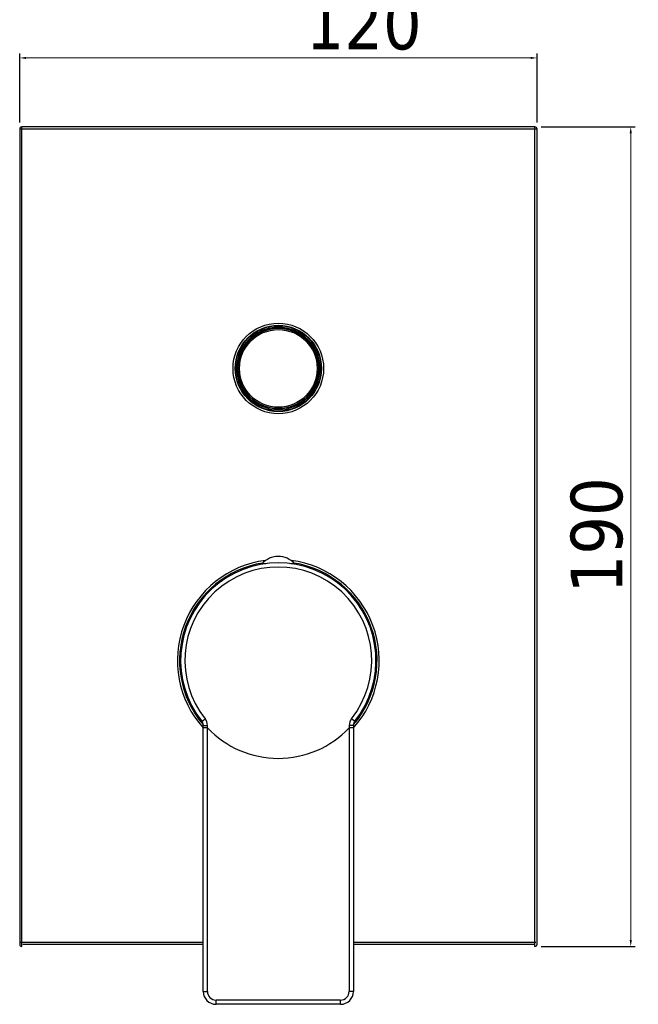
# Model space of a CAD drawing. Header units: millimetres. Extents: x 1698 to 2035, y 151 to 621.
# Tile 1 of 6: x 1717 to 1862, y 156 to 386. Entities that reach past the tile are written whole.
import ezdxf

# ---------------------------------------------------------------- set-up
doc = ezdxf.new("R2010")
doc.units = ezdxf.units.MM
doc.layers.add('OGGETTO', color=7, linetype='Continuous', lineweight=25)
doc.styles.add('ISO Proportional', font='tahoma.ttf')
doc.dimstyles.new('ISO-25', dxfattribs={"dimtxt": 12, "dimasz": 1.5, "dimexe": 1, "dimexo": 1.5, "dimgap": 1.5, "dimtad": 1, "dimdec": 0, "dimtxsty": 'ISO Proportional', "dimcen": 2.5, "dimclrd": 7, "dimclre": 7, "dimclrt": 7, "dimadec": 0, "dimazin": 0, "dimtfac": 1, "dimtdec": 0, "dimtmove": 0, "dimatfit": 3, "dimfxl": 1, "dimlwd": 13, "dimarcsym": 0})

# ---------------------------------------------------------------- blocks, each defined once
blk = doc.blocks.new('*D24')
at = {"layer": 'Defpoints', "color": 0, "transparency": 16777216}
for p in [(1837.44, 360.57), (1837.44, 169.79), (1859.78, 169.79)]:
    blk.add_point(p, dxfattribs=at)
at = {"layer": 'OGGETTO', "color": 7, "lineweight": -2, "transparency": 16777216}
for p, q in [((1838.94, 360.57), (1860.78, 360.57)), ((1838.94, 169.79), (1860.78, 169.79))]:
    blk.add_line(p, q, dxfattribs=at)
at = {"layer": 'OGGETTO', "color": 7, "lineweight": 13, "transparency": 16777216}
blk.add_line((1859.78, 359.07), (1859.78, 171.29), dxfattribs=at)
at = {"layer": 'OGGETTO', "color": 7, "transparency": 16777216}
for points in [[(1859.53, 359.07), (1860.03, 359.07), (1859.78, 360.57)], [(1859.53, 171.29), (1860.03, 171.29), (1859.78, 169.79)]]:
    blk.add_solid(points, dxfattribs=at)
at = {"layer": 'OGGETTO', "color": 7, "transparency": 16777216, "insert": (1845.79, 265.5), "char_height": 12, "attachment_point": 2, "rotation": 90, "style": 'ISO Proportional'}
blk.add_mtext('190', dxfattribs=at)
blk = doc.blocks.new('*D25')
at = {"layer": 'Defpoints', "color": 0, "transparency": 16777216}
for p in [(1837.94, 376.61), (1717.45, 360.07), (1837.94, 360.07)]:
    blk.add_point(p, dxfattribs=at)
at = {"layer": 'OGGETTO', "color": 7, "lineweight": -2, "transparency": 16777216}
for p, q in [((1717.45, 361.57), (1717.45, 377.61)), ((1837.94, 361.57), (1837.94, 377.61))]:
    blk.add_line(p, q, dxfattribs=at)
at = {"layer": 'OGGETTO', "color": 7, "lineweight": 13, "transparency": 16777216}
blk.add_line((1718.95, 376.61), (1836.44, 376.61), dxfattribs=at)
at = {"layer": 'OGGETTO', "color": 7, "transparency": 16777216}
for points in [[(1718.95, 376.86), (1718.95, 376.36), (1717.45, 376.61)], [(1836.44, 376.86), (1836.44, 376.36), (1837.94, 376.61)]]:
    blk.add_solid(points, dxfattribs=at)
at = {"layer": 'OGGETTO', "color": 7, "transparency": 16777216, "insert": (1797.57, 390.61), "char_height": 12, "attachment_point": 2, "style": 'ISO Proportional'}
blk.add_mtext('120', dxfattribs=at)

msp = doc.modelspace()

# ---------------------------------------------------------------- linework, layer by layer
at = {"layer": 'OGGETTO'}
for p, q in [((1717.45, 360.07), (1717.45, 170.3)), ((1717.45, 360.07), (1837.94, 360.07)), ((1717.95, 169.79), (1717.95, 360.57)), ((1837.44, 360.57), (1717.95, 360.57)), ((1837.44, 169.79), (1837.44, 360.57)), ((1837.94, 170.3), (1837.94, 360.07)), ((1773.89, 258.76), (1773.89, 258.89)), ((1774.81, 258.89), (1773.89, 258.89)), ((1781.49, 258.89), (1780.58, 258.89)), ((1781.49, 258.76), (1781.49, 258.89)), ((1759.87, 222.2), (1760.64, 222.81)), ((1795.52, 222.2), (1794.75, 222.81)), ((1759.88, 222.19), (1759.88, 222.19)), ((1760.19, 159.34), (1760.19, 221.27)), ((1761.18, 220.69), (1761.18, 221.26)), ((1761.19, 159.34), (1761.19, 220.68)), ((1794.19, 220.68), (1794.19, 159.34)), ((1794.21, 221.26), (1794.21, 220.69)), ((1795.19, 221.27), (1795.19, 159.34)), ((1795.5, 222.17), (1795.51, 222.19)), ((1717.69, 170.84), (1760.19, 170.84)), ((1718.19, 170.34), (1760.19, 170.34)), ((1795.19, 170.84), (1837.69, 170.84)), ((1795.19, 170.34), (1837.19, 170.34)), ((1760.19, 159.34), (1761.19, 159.34)), ((1795.19, 159.34), (1794.19, 159.34)), ((1792.19, 157.34), (1763.19, 157.34)), ((1763.19, 156.34), (1763.19, 157.34)), ((1792.19, 156.34), (1763.19, 156.34)), ((1792.19, 156.34), (1792.19, 157.34))]:
    msp.add_line(p, q, dxfattribs=at)
for radius in [10.54, 10.04, 9.94, 9.64, 9.39, 9.34, 9.04]:
    msp.add_circle((1777.69, 304.34), radius, dxfattribs=at)
for centre, radius, start, end in [((1717.95, 360.07), 0.502, 90, 180), ((1837.44, 360.07), 0.502, 0, 90), ((1777.69, 236.34), 23.5, 97.2907, 221.8477), ((1777.69, 236.34), 23, 99.1993, 220.336), ((1777.69, 236.34), 22.75, 321.5826, 218.4174), ((1777.69, 255.49), 5.1, 41.7955, 138.2045), ((1777.69, 236.34), 23.5, 318.1523, 82.7092), ((1777.69, 236.34), 23, 319.664, 80.8007), ((1777.69, 236.34), 21.77, 321.5826, 218.4174), ((1758.67, 221.26), 2.5, 0.0321, 38.4238), ((1796.71, 221.26), 2.5, 141.5764, 179.9678), ((1758.69, 221.27), 1.5, 0, 38.4174), ((1777.69, 236.34), 22.75, 223.5083, 316.4917), ((1796.69, 221.27), 1.5, 141.5826, 180), ((1717.95, 170.3), 0.502, 180, 270), ((1837.44, 170.3), 0.502, 270, 0), ((1763.19, 159.34), 3, 180, 270), ((1763.19, 159.34), 2, 180, 270), ((1792.19, 159.34), 3, 270, 0), ((1792.19, 159.34), 2, 270, 0)]:
    msp.add_arc(centre, radius, start, end, dxfattribs=at)
for points, knots in [([(1760.19, 221.27), (1760.19, 221.27), (1760.2, 221.27), (1760.22, 221.27), (1760.24, 221.27), (1760.27, 221.27), (1760.31, 221.27), (1760.38, 221.26), (1760.49, 221.26), (1760.64, 221.26), (1760.81, 221.26), (1760.99, 221.26), (1761.11, 221.26), (1761.18, 221.26)], [0, 0, 0, 0, 0.005039, 0.019467, 0.043218, 0.076132, 0.117979, 0.168291, 0.292205, 0.443385, 0.616263, 0.804534, 1, 1, 1, 1]), ([(1761.18, 220.69), (1761.11, 220.69), (1760.99, 220.69), (1760.81, 220.69), (1760.64, 220.69), (1760.49, 220.69), (1760.38, 220.69), (1760.31, 220.69), (1760.27, 220.69), (1760.24, 220.69), (1760.22, 220.69), (1760.2, 220.69), (1760.19, 220.69), (1760.19, 220.69)], [0, 0, 0, 0, 0.195736, 0.383854, 0.556671, 0.707904, 0.831946, 0.882209, 0.924021, 0.956965, 0.980704, 0.995077, 1, 1, 1, 1]), ([(1794.19, 220.68), (1794.2, 220.68), (1794.2, 220.69), (1794.21, 220.69), (1794.21, 220.68)], [0, 0, 0, 0, 0.724411, 1, 1, 1, 1]), ([(1795.19, 221.27), (1795.19, 221.27), (1795.19, 221.27), (1795.17, 221.27), (1795.15, 221.27), (1795.12, 221.27), (1795.08, 221.27), (1795.01, 221.26), (1794.9, 221.26), (1794.75, 221.26), (1794.58, 221.26), (1794.4, 221.26), (1794.28, 221.26), (1794.21, 221.26)], [0, 0, 0, 0, 0.005039, 0.019467, 0.043218, 0.076132, 0.117979, 0.168291, 0.292205, 0.443385, 0.616264, 0.804534, 1, 1, 1, 1]), ([(1795.19, 220.69), (1795.19, 220.69), (1795.18, 220.7), (1795.17, 220.69), (1795.15, 220.69), (1795.12, 220.69), (1795.08, 220.69), (1795.01, 220.69), (1794.9, 220.69), (1794.75, 220.69), (1794.58, 220.69), (1794.4, 220.69), (1794.27, 220.69), (1794.21, 220.69)], [0, 0, 0, 0, 0.004836, 0.019186, 0.042915, 0.075856, 0.11767, 0.167938, 0.291996, 0.443252, 0.616093, 0.804237, 1, 1, 1, 1])]:
    msp.add_open_spline(points, degree=3, knots=knots, dxfattribs=at)
msp.add_open_spline([(1761.18, 220.69), (1761.18, 220.69), (1761.19, 220.68), (1761.19, 220.68)], degree=3, dxfattribs=at)

# ---------------------------------------------------------------- dimensions: what is measured, and where the dimension line sits
dim = msp.add_linear_dim(base=(1837.94, 376.61), p1=(1717.45, 360.07), p2=(1837.94, 360.07), dimstyle='ISO-25', dxfattribs=at)
dim.commit()
dim.dimension.update_dxf_attribs({"geometry": '*D25', "text_midpoint": (1797.57, 376.61), "dimtype": 160})
dim = msp.add_linear_dim(base=(1859.78, 169.79), p1=(1837.44, 360.57), p2=(1837.44, 169.79), angle=270, text='190', dimstyle='ISO-25', dxfattribs=at)
dim.commit()
dim.dimension.update_dxf_attribs({"geometry": '*D24', "text_midpoint": (1859.78, 265.5), "dimtype": 160})

doc.saveas('drawing.dxf')
